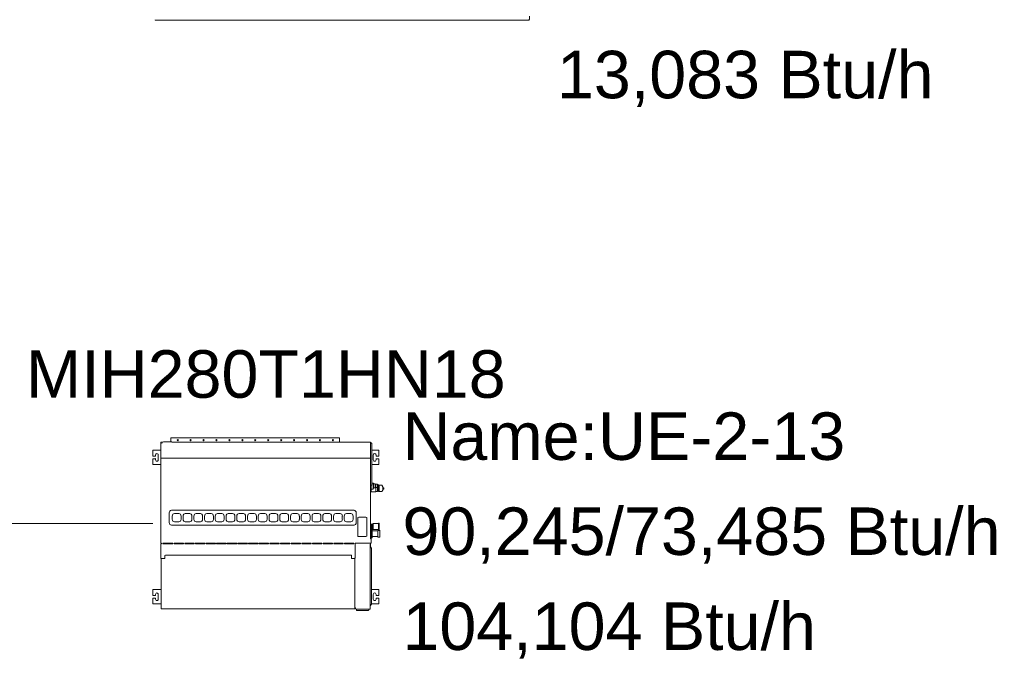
# Model space of a CAD drawing. Header units: metres. Extents: x -16.6 to 21.6, y -13.6 to 21.
# Tile 17 of 29: x 3.2 to 5.2, y 11.6 to 13. Entities that reach past the tile are written whole.
import ezdxf

# ---------------------------------------------------------------- set-up
doc = ezdxf.new("R2010")
doc.units = ezdxf.units.M
doc.layers.add('UC-3_dwg', color=7, linetype='Continuous', lineweight=18, true_color=0x767676)
doc.styles.add('Arial', font='arial.ttf', dxfattribs={"height": 0.1})

# ---------------------------------------------------------------- blocks, each defined once
blk = doc.blocks.new('UC-3_dwg-1115257-DIAGRAMA FRIGORÍFICO UC-3')
at = {"lineweight": 18}
for p, q in [((12.4347, -6.921), (11.7621, -6.921)), ((12.4859, -6.9209), (12.491, -6.9208)), ((11.7376, -7.8009), (11.7376, -7.808)), ((12.0919, -7.8), (11.7384, -7.8)), ((12.0927, -7.8091), (12.0927, -7.8009)), ((12.1578, -7.8105), (12.159, -7.8105)), ((11.7054, -7.8376), (11.7054, -7.836)), ((11.7054, -7.8458), (11.7054, -7.8441)), ((11.7113, -7.836), (11.7113, -7.8458)), ((12.1637, -7.8458), (12.1637, -7.836)), ((12.1696, -7.836), (12.1696, -7.8376)), ((12.1696, -7.8441), (12.1696, -7.8458)), ((12.159, -7.8999), (12.1576, -7.8999)), ((12.1576, -7.9014), (12.159, -7.9014)), ((12.1576, -7.9014), (12.159, -7.9014)), ((12.1595, -7.9009), (12.1595, -7.8999)), ((12.1688, -7.8977), (12.1677, -7.8977)), ((12.1677, -7.904), (12.1688, -7.904)), ((12.1723, -7.9108), (12.1736, -7.9108)), ((12.1729, -7.8978), (12.1729, -7.9038)), ((12.1748, -7.9013), (12.174, -7.9013)), ((12.1757, -7.9131), (12.1757, -7.8996)), ((12.1846, -7.905), (12.1846, -7.9077)), ((11.7389, -7.9524), (12.1232, -7.9524)), ((11.7343, -7.9784), (11.7343, -7.9574)), ((11.7409, -7.9644), (11.7409, -7.9714)), ((11.7548, -7.9592), (11.7455, -7.9592)), ((11.7594, -7.9714), (11.7594, -7.9644)), ((11.7635, -7.9644), (11.7635, -7.9714)), ((11.7774, -7.9592), (11.7682, -7.9592)), ((11.782, -7.9714), (11.782, -7.9644)), ((11.7861, -7.9644), (11.7861, -7.9714)), ((11.8, -7.9592), (11.7908, -7.9592)), ((11.8046, -7.9714), (11.8046, -7.9644)), ((11.8087, -7.9644), (11.8087, -7.9714)), ((11.8226, -7.9592), (11.8134, -7.9592)), ((11.8272, -7.9714), (11.8272, -7.9644)), ((11.8313, -7.9644), (11.8313, -7.9714)), ((11.8452, -7.9592), (11.836, -7.9592)), ((11.8498, -7.9714), (11.8498, -7.9644)), ((11.8539, -7.9644), (11.8539, -7.9714)), ((11.8678, -7.9592), (11.8586, -7.9592)), ((11.8725, -7.9714), (11.8725, -7.9644)), ((11.8765, -7.9644), (11.8765, -7.9714)), ((11.8904, -7.9592), (11.8812, -7.9592)), ((11.8951, -7.9714), (11.8951, -7.9644)), ((11.8991, -7.9644), (11.8991, -7.9714)), ((11.913, -7.9592), (11.9038, -7.9592)), ((11.9177, -7.9714), (11.9177, -7.9644)), ((11.9217, -7.9644), (11.9217, -7.9714)), ((11.9356, -7.9592), (11.9264, -7.9592)), ((11.9403, -7.9714), (11.9403, -7.9644)), ((11.9444, -7.9644), (11.9444, -7.9714)), ((11.9582, -7.9592), (11.949, -7.9592)), ((11.9629, -7.9714), (11.9629, -7.9644)), ((11.967, -7.9644), (11.967, -7.9714)), ((11.9808, -7.9592), (11.9716, -7.9592)), ((11.9855, -7.9714), (11.9855, -7.9644)), ((11.9896, -7.9644), (11.9896, -7.9714)), ((12.0034, -7.9592), (11.9942, -7.9592)), ((12.0081, -7.9714), (12.0081, -7.9644)), ((12.0122, -7.9644), (12.0122, -7.9714)), ((12.026, -7.9592), (12.0168, -7.9592)), ((12.0307, -7.9714), (12.0307, -7.9644)), ((12.0348, -7.9644), (12.0348, -7.9714)), ((12.0487, -7.9592), (12.0394, -7.9592)), ((12.0533, -7.9714), (12.0533, -7.9644)), ((12.0574, -7.9644), (12.0574, -7.9714)), ((12.0713, -7.9592), (12.062, -7.9592)), ((12.0759, -7.9714), (12.0759, -7.9644)), ((12.08, -7.9644), (12.08, -7.9714)), ((12.0939, -7.9592), (12.0847, -7.9592)), ((12.0985, -7.9714), (12.0985, -7.9644)), ((12.1026, -7.9644), (12.1026, -7.9714)), ((12.1165, -7.9592), (12.1073, -7.9592)), ((12.1211, -7.9714), (12.1211, -7.9644)), ((12.1277, -7.9574), (12.1277, -7.9784)), ((12.1309, -7.9691), (12.1309, -8.0051)), ((12.1483, -7.9668), (12.1329, -7.9668)), ((12.1503, -8.0051), (12.1503, -7.9691)), ((9.8, -7.98), (11.7, -7.98)), ((12.1232, -7.9834), (11.7389, -7.9834)), ((11.7455, -7.9766), (11.7548, -7.9766)), ((11.7682, -7.9766), (11.7774, -7.9766)), ((11.7908, -7.9766), (11.8, -7.9766)), ((11.8134, -7.9766), (11.8226, -7.9766)), ((11.836, -7.9766), (11.8452, -7.9766)), ((11.8586, -7.9766), (11.8678, -7.9766)), ((11.8812, -7.9766), (11.8904, -7.9766)), ((11.9038, -7.9766), (11.913, -7.9766)), ((11.9264, -7.9766), (11.9356, -7.9766)), ((11.949, -7.9766), (11.9582, -7.9766)), ((11.9716, -7.9766), (11.9808, -7.9766)), ((11.9942, -7.9766), (12.0034, -7.9766)), ((12.0168, -7.9766), (12.026, -7.9766)), ((12.0394, -7.9766), (12.0487, -7.9766)), ((12.062, -7.9766), (12.0713, -7.9766)), ((12.0847, -7.9766), (12.0939, -7.9766)), ((12.1073, -7.9766), (12.1165, -7.9766)), ((12.1586, -7.9885), (12.1576, -7.9885)), ((12.1595, -7.9894), (12.1595, -8.0205)), ((12.1597, -7.9818), (12.1597, -7.9909)), ((12.1615, -7.9821), (12.1605, -7.9821)), ((12.1605, -7.9905), (12.1615, -7.9905)), ((12.1622, -7.9907), (12.1622, -7.9818)), ((12.163, -7.9805), (12.1626, -7.9814)), ((12.1626, -7.9912), (12.163, -7.9921)), ((12.1634, -7.9926), (12.1634, -7.98)), ((12.176, -7.9928), (12.176, -7.9798)), ((12.1772, -7.9946), (12.1772, -8.0085)), ((12.1329, -8.0074), (12.1483, -8.0074)), ((11.7414, -8.0214), (11.7213, -8.0214)), ((11.7213, -8.0228), (11.7414, -8.0228)), ((11.7638, -8.0214), (11.7451, -8.0214)), ((11.7451, -8.0228), (11.7638, -8.0228)), ((11.7862, -8.0214), (11.7675, -8.0214)), ((11.7675, -8.0228), (11.7862, -8.0228)), ((11.8086, -8.0214), (11.7899, -8.0214)), ((11.7899, -8.0228), (11.8086, -8.0228)), ((11.831, -8.0214), (11.8123, -8.0214)), ((11.8123, -8.0228), (11.831, -8.0228)), ((11.8534, -8.0214), (11.8347, -8.0214)), ((11.8347, -8.0228), (11.8534, -8.0228)), ((11.8757, -8.0214), (11.8571, -8.0214)), ((11.8571, -8.0228), (11.8757, -8.0228)), ((11.8981, -8.0214), (11.8795, -8.0214)), ((11.8795, -8.0228), (11.8981, -8.0228)), ((11.9205, -8.0214), (11.9019, -8.0214)), ((11.9019, -8.0228), (11.9205, -8.0228)), ((11.9429, -8.0214), (11.9243, -8.0214)), ((11.9243, -8.0228), (11.9429, -8.0228)), ((11.9653, -8.0214), (11.9467, -8.0214)), ((11.9467, -8.0228), (11.9653, -8.0228)), ((11.9877, -8.0214), (11.9691, -8.0214)), ((11.9691, -8.0228), (11.9877, -8.0228)), ((12.0101, -8.0214), (11.9915, -8.0214)), ((11.9915, -8.0228), (12.0101, -8.0228)), ((12.0325, -8.0214), (12.0139, -8.0214)), ((12.0139, -8.0228), (12.0325, -8.0228)), ((12.0549, -8.0214), (12.0363, -8.0214)), ((12.0363, -8.0228), (12.0549, -8.0228)), ((12.0773, -8.0214), (12.0587, -8.0214)), ((12.0587, -8.0228), (12.0773, -8.0228)), ((12.0997, -8.0214), (12.0811, -8.0214)), ((12.0811, -8.0228), (12.0997, -8.0228)), ((12.1221, -8.0214), (12.1035, -8.0214)), ((12.1035, -8.0228), (12.1221, -8.0228)), ((12.1253, -8.0526), (12.1253, -8.0223)), ((12.1586, -8.0214), (12.1261, -8.0214)), ((11.7177, -8.1592), (11.7177, -8.0535)), ((11.7265, -8.0466), (12.1164, -8.0466)), ((11.7054, -8.1311), (11.7054, -8.1295)), ((11.7054, -8.1392), (11.7054, -8.1376)), ((11.7113, -8.1295), (11.7113, -8.1392)), ((12.1637, -8.1392), (12.1637, -8.1295)), ((12.1696, -8.1295), (12.1696, -8.1311)), ((12.1696, -8.1376), (12.1696, -8.1392)), ((12.1284, -8.1626), (12.1271, -8.1599)), ((12.154, -8.1626), (12.1553, -8.1602)), ((12.1594, -8.1506), (12.1575, -8.1528)), ((12.1535, -8.1629), (12.1289, -8.1629))]:
    blk.add_line(p, q, dxfattribs=at)
at = {"lineweight": 18, "flags": 128}
for points in [[(11.7223, -7.808), (11.7399, -7.808), (11.7399, -7.8091), (12.1578, -7.8091), (12.1578, -7.8425), (11.7167, -7.8425)], [(11.7167, -7.8257), (11.7, -7.8257), (11.7, -7.8381), (11.705, -7.8381)], [(11.7175, -8.0214), (11.7167, -8.0215), (11.7167, -7.8091), (11.7199, -7.8091)], [(12.1603, -7.8986), (12.1603, -7.8985), (12.1606, -7.8985), (12.1606, -7.8119), (12.1605, -7.8119), (12.1603, -7.8119)], [(12.17, -7.8381), (12.175, -7.8381), (12.175, -7.8257), (12.1606, -7.8257)], [(11.705, -7.8437), (11.7, -7.8437), (11.7, -7.856), (11.7167, -7.856)], [(12.1576, -7.8425), (12.1576, -8.0123), (12.1595, -8.0123)], [(12.1606, -7.856), (12.175, -7.856), (12.175, -7.8437), (12.17, -7.8437)], [(12.1576, -7.9078), (12.1634, -7.9078), (12.1634, -7.895), (12.1606, -7.895)], [(12.1576, -7.9138), (12.1595, -7.9138), (12.1595, -7.9018)], [(12.1595, -7.9138), (12.1687, -7.9138), (12.1687, -7.904)], [(12.1634, -7.9064), (12.1638, -7.9064), (12.1638, -7.8952), (12.1634, -7.8952)], [(12.1687, -7.9115), (12.1693, -7.9127), (12.1715, -7.9127), (12.1723, -7.9119), (12.1723, -7.9045)], [(12.1727, -7.9038), (12.1729, -7.9038), (12.174, -7.9027), (12.174, -7.899), (12.1729, -7.8978), (12.1727, -7.8978)], [(12.1736, -7.9031), (12.1736, -7.9114), (12.1746, -7.9114)], [(12.1748, -7.911), (12.1746, -7.9113), (12.1746, -7.9116), (12.1748, -7.9118)], [(12.184, -7.9084), (12.1846, -7.9077), (12.186, -7.9077), (12.186, -7.905), (12.1846, -7.905), (12.184, -7.9043)], [(12.1576, -7.9874), (12.1581, -7.9874), (12.1581, -7.9617), (12.1576, -7.9617)], [(12.1595, -8.0104), (12.1615, -8.0104), (12.1615, -7.9927), (12.1595, -7.9927)], [(12.1641, -7.9928), (12.1747, -7.9928), (12.1747, -7.9798), (12.1641, -7.9798)], [(12.1771, -7.9945), (12.173, -7.9945), (12.173, -8.0087), (12.1771, -8.0087)], [(12.173, -7.996), (12.1728, -7.9958), (12.1615, -7.9958)], [(12.1615, -8.0074), (12.1728, -8.0073), (12.173, -8.0071)], [(11.7248, -8.0484), (11.7248, -8.0535), (11.7167, -8.0535), (11.7167, -8.0228), (11.7175, -8.0228)], [(12.1281, -8.1602), (12.1572, -8.1602), (12.1572, -8.0235), (12.1575, -8.0235)], [(12.1575, -8.0214), (12.1575, -8.0292), (12.1594, -8.0314)], [(12.1597, -8.0322), (12.1597, -8.0327), (12.1597, -8.0337), (12.1597, -8.1497)], [(11.7182, -8.16), (12.1251, -8.16), (12.1251, -8.0546)], [(12.1244, -8.0535), (12.118, -8.0535), (12.118, -8.0484)], [(11.7177, -8.1192), (11.7, -8.1192), (11.7, -8.1315), (11.705, -8.1315)], [(12.17, -8.1315), (12.175, -8.1315), (12.175, -8.1192), (12.1597, -8.1192)], [(11.705, -8.1371), (11.7, -8.1371), (11.7, -8.1495), (11.7177, -8.1495)], [(12.1597, -8.1495), (12.175, -8.1495), (12.175, -8.1371), (12.17, -8.1371)]]:
    blk.add_lwpolyline(points, dxfattribs=at)
for points in [[(12.1677, -7.9048), (12.1674, -7.9053), (12.1643, -7.9053), (12.1639, -7.9048), (12.1639, -7.8969), (12.1643, -7.8963), (12.1674, -7.8963), (12.1677, -7.8969)], [(12.1688, -7.9045), (12.1727, -7.9045), (12.1727, -7.8972), (12.1688, -7.8972)], [(12.184, -7.9101), (12.184, -7.9026), (12.1813, -7.8996), (12.1748, -7.8996), (12.1748, -7.9131), (12.1813, -7.9131)]]:
    blk.add_lwpolyline(points, close=True, dxfattribs=at)
at = {"lineweight": 18}
for centre, major_axis, ratio, start_param, end_param in [((11.7057, -6.9198), (0, 0.00106), 0.790436, 1.651481, 3.136025), ((12.491, -6.9198), (0, 0.00106), 0.790436, 3.14716, 4.631774), ((11.7223, -7.8117), (0, 0.00373), 0.89876, 0, 1.570796), ((11.7384, -7.8009), (0, 0.000932), 0.89876, 0, 1.570796), ((12.0919, -7.8009), (0, 0.000932), 0.89876, 4.712389, 6.283185), ((12.159, -7.8119), (0, 0.0014), 0.89876, 4.712389, 6.283185), ((11.705, -7.8376), (0, 0.000466), 0.89876, 3.141593, 4.712389), ((11.705, -7.8441), (0, 0.000466), 0.89876, 4.712389, 6.283185), ((11.7084, -7.836), (0, 0.00326), 0.89876, 4.712389, 7.853982), ((11.7084, -7.8458), (0, 0.00326), 0.89876, 1.570796, 4.712389), ((12.1666, -7.836), (0, 0.00326), 0.89876, 4.712389, 7.853982), ((12.1666, -7.8458), (0, 0.00326), 0.89876, 1.570796, 4.712389), ((12.17, -7.8376), (0, 0.000466), 0.89876, 1.570796, 3.141593), ((12.17, -7.8441), (0, 0.000466), 0.89876, 0, 1.570796), ((12.159, -7.8985), (0, 0.0014), 0.89876, 3.141593, 4.660743), ((12.159, -7.9009), (0, 0.000466), 0.89876, 3.141653, 4.71245), ((12.1591, -7.9018), (0, 0.000425), 0.89876, 4.796318, 6.367115), ((11.7389, -7.9574), (0, 0.00503), 0.89876, 0, 1.570796), ((12.1232, -7.9574), (0, 0.00503), 0.89876, 4.712389, 6.283185), ((11.7455, -7.9644), (0, 0.00519), 0.89876, 0, 1.570796), ((11.7455, -7.9714), (0, 0.00519), 0.89876, 1.570796, 3.141593), ((11.7548, -7.9644), (0, 0.00519), 0.89876, 4.712389, 6.283185), ((11.7548, -7.9714), (0, 0.00519), 0.89876, 3.141593, 4.712389), ((11.7682, -7.9644), (0, 0.00519), 0.89876, 0, 1.570796), ((11.7682, -7.9714), (0, 0.00519), 0.89876, 1.570796, 3.141593), ((11.7774, -7.9644), (0, 0.00519), 0.89876, 4.712389, 6.283185), ((11.7774, -7.9714), (0, 0.00519), 0.89876, 3.141593, 4.712389), ((11.7908, -7.9644), (0, 0.00519), 0.89876, 0, 1.570796), ((11.7908, -7.9714), (0, 0.00519), 0.89876, 1.570796, 3.141593), ((11.8, -7.9644), (0, 0.00519), 0.89876, 4.712389, 6.283185), ((11.8, -7.9714), (0, 0.00519), 0.89876, 3.141593, 4.712389), ((11.8134, -7.9644), (0, 0.00519), 0.89876, 0, 1.570796), ((11.8134, -7.9714), (0, 0.00519), 0.89876, 1.570796, 3.141593), ((11.8226, -7.9644), (0, 0.00519), 0.89876, 4.712389, 6.283185), ((11.8226, -7.9714), (0, 0.00519), 0.89876, 3.141593, 4.712389), ((11.836, -7.9644), (0, 0.00519), 0.89876, 0, 1.570796), ((11.836, -7.9714), (0, 0.00519), 0.89876, 1.570796, 3.141593), ((11.8452, -7.9644), (0, 0.00519), 0.89876, 4.712389, 6.283185), ((11.8452, -7.9714), (0, 0.00519), 0.89876, 3.141593, 4.712389), ((11.8586, -7.9644), (0, 0.00519), 0.89876, 0, 1.570796), ((11.8586, -7.9714), (0, 0.00519), 0.89876, 1.570796, 3.141593), ((11.8678, -7.9644), (0, 0.00519), 0.89876, 4.712389, 6.283185), ((11.8678, -7.9714), (0, 0.00519), 0.89876, 3.141593, 4.712389), ((11.8812, -7.9644), (0, 0.00519), 0.89876, 0, 1.570796), ((11.8812, -7.9714), (0, 0.00519), 0.89876, 1.570796, 3.141593), ((11.8904, -7.9644), (0, 0.00519), 0.89876, 4.712389, 6.283185), ((11.8904, -7.9714), (0, 0.00519), 0.89876, 3.141593, 4.712389), ((11.9038, -7.9644), (0, 0.00519), 0.89876, 0, 1.570796), ((11.9038, -7.9714), (0, 0.00519), 0.89876, 1.570796, 3.141593), ((11.913, -7.9644), (0, 0.00519), 0.89876, 4.712389, 6.283185), ((11.913, -7.9714), (0, 0.00519), 0.89876, 3.141593, 4.712389), ((11.9264, -7.9644), (0, 0.00519), 0.89876, 0, 1.570796), ((11.9264, -7.9714), (0, 0.00519), 0.89876, 1.570796, 3.141593), ((11.9356, -7.9644), (0, 0.00519), 0.89876, 4.712389, 6.283185), ((11.9356, -7.9714), (0, 0.00519), 0.89876, 3.141593, 4.712389), ((11.949, -7.9644), (0, 0.00519), 0.89876, 0, 1.570796), ((11.949, -7.9714), (0, 0.00519), 0.89876, 1.570796, 3.141593), ((11.9582, -7.9644), (0, 0.00519), 0.89876, 4.712389, 6.283185), ((11.9582, -7.9714), (0, 0.00519), 0.89876, 3.141593, 4.712389), ((11.9716, -7.9644), (0, 0.00519), 0.89876, 0, 1.570796), ((11.9716, -7.9714), (0, 0.00519), 0.89876, 1.570796, 3.141593), ((11.9808, -7.9644), (0, 0.00519), 0.89876, 4.712389, 6.283185), ((11.9808, -7.9714), (0, 0.00519), 0.89876, 3.141593, 4.712389), ((11.9942, -7.9644), (0, 0.00519), 0.89876, 0, 1.570796), ((11.9942, -7.9714), (0, 0.00519), 0.89876, 1.570796, 3.141593), ((12.0034, -7.9644), (0, 0.00519), 0.89876, 4.712389, 6.283185), ((12.0034, -7.9714), (0, 0.00519), 0.89876, 3.141593, 4.712389), ((12.0168, -7.9644), (0, 0.00519), 0.89876, 0, 1.570796), ((12.0168, -7.9714), (0, 0.00519), 0.89876, 1.570796, 3.141593), ((12.026, -7.9644), (0, 0.00519), 0.89876, 4.712389, 6.283185), ((12.026, -7.9714), (0, 0.00519), 0.89876, 3.141593, 4.712389), ((12.0394, -7.9644), (0, 0.00519), 0.89876, 0, 1.570796), ((12.0394, -7.9714), (0, 0.00519), 0.89876, 1.570796, 3.141593), ((12.0487, -7.9644), (0, 0.00519), 0.89876, 4.712389, 6.283185), ((12.0487, -7.9714), (0, 0.00519), 0.89876, 3.141593, 4.712389), ((12.062, -7.9644), (0, 0.00519), 0.89876, 0, 1.570796), ((12.062, -7.9714), (0, 0.00519), 0.89876, 1.570796, 3.141593), ((12.0713, -7.9644), (0, 0.00519), 0.89876, 4.712389, 6.283185), ((12.0713, -7.9714), (0, 0.00519), 0.89876, 3.141593, 4.712389), ((12.0847, -7.9644), (0, 0.00519), 0.89876, 0, 1.570796), ((12.0847, -7.9714), (0, 0.00519), 0.89876, 1.570796, 3.141593), ((12.0939, -7.9644), (0, 0.00519), 0.89876, 4.712389, 6.283185), ((12.0939, -7.9714), (0, 0.00519), 0.89876, 3.141593, 4.712389), ((12.1073, -7.9644), (0, 0.00519), 0.89876, 0, 1.570796), ((12.1073, -7.9714), (0, 0.00519), 0.89876, 1.570796, 3.141593), ((12.1165, -7.9644), (0, 0.00519), 0.89876, 4.712389, 6.283185), ((12.1165, -7.9714), (0, 0.00519), 0.89876, 3.141593, 4.712389), ((12.1329, -7.9691), (0, 0.00229), 0.89876, 0, 1.570796), ((12.1483, -7.9691), (0, 0.00229), 0.89876, 4.712389, 6.283185), ((11.7389, -7.9784), (0, 0.00503), 0.89876, 1.570796, 3.141593), ((12.1232, -7.9784), (0, 0.00503), 0.89876, 3.141593, 4.712389), ((12.161, -7.9786), (0, 0.00355), 0.89876, 2.013149, 2.993642), ((12.1586, -7.9894), (0, 0.000932), 0.89876, 4.712389, 6.283185), ((12.1605, -7.9919), (0, 0.0014), 0.89876, 0, 1.027514), ((12.1615, -7.9807), (0, 0.0014), 0.89876, 3.141593, 4.18879), ((12.1615, -7.9919), (0, 0.0014), 0.89876, 5.235988, 6.283185), ((12.1641, -7.9812), (0, 0.0014), 0.89876, 0, 1.047198), ((12.1641, -7.9914), (0, 0.0014), 0.89876, 2.094395, 3.141593), ((12.1753, -7.9798), (0, 0.000699), 0.89876, 4.712389, 7.853982), ((12.1753, -7.9928), (0, 0.000699), 0.89876, 1.570796, 4.712389), ((12.1771, -7.9946), (0, 0.00014), 0.89876, 4.712389, 6.283185), ((12.1329, -8.0051), (0, 0.00229), 0.89876, 1.570796, 3.141593), ((12.1483, -8.0051), (0, 0.00229), 0.89876, 3.141593, 4.712389), ((12.1771, -8.0085), (0, 0.00014), 0.89876, 3.141593, 4.712389), ((11.7175, -8.0221), (0, 0.000699), 0.89876, 3.141593, 6.283185), ((11.7213, -8.0221), (0, 0.000699), 0.89876, 0, 3.141593), ((11.7414, -8.0221), (0, 0.000699), 0.89876, 3.141593, 6.283185), ((11.7451, -8.0221), (0, 0.000699), 0.89876, 0, 3.141593), ((11.7638, -8.0221), (0, 0.000699), 0.89876, 3.141593, 6.283185), ((11.7675, -8.0221), (0, 0.000699), 0.89876, 0, 3.141593), ((11.7862, -8.0221), (0, 0.000699), 0.89876, 3.141593, 6.283185), ((11.7899, -8.0221), (0, 0.000699), 0.89876, 0, 3.141593), ((11.8086, -8.0221), (0, 0.000699), 0.89876, 3.141593, 6.283185), ((11.8123, -8.0221), (0, 0.000699), 0.89876, 0, 3.141593), ((11.831, -8.0221), (0, 0.000699), 0.89876, 3.141593, 6.283185), ((11.8347, -8.0221), (0, 0.000699), 0.89876, 0, 3.141593), ((11.8534, -8.0221), (0, 0.000699), 0.89876, 3.141593, 6.283185), ((11.8571, -8.0221), (0, 0.000699), 0.89876, 0, 3.141593), ((11.8757, -8.0221), (0, 0.000699), 0.89876, 3.141593, 6.283185), ((11.8795, -8.0221), (0, 0.000699), 0.89876, 0, 3.141593), ((11.8981, -8.0221), (0, 0.000699), 0.89876, 3.141593, 6.283185), ((11.9019, -8.0221), (0, 0.000699), 0.89876, 0, 3.141593), ((11.9205, -8.0221), (0, 0.000699), 0.89876, 3.141593, 6.283185), ((11.9243, -8.0221), (0, 0.000699), 0.89876, 0, 3.141593), ((11.9429, -8.0221), (0, 0.000699), 0.89876, 3.141593, 6.283185), ((11.9467, -8.0221), (0, 0.000699), 0.89876, 0, 3.141593), ((11.9653, -8.0221), (0, 0.000699), 0.89876, 3.141593, 6.283185), ((11.9691, -8.0221), (0, 0.000699), 0.89876, 0, 3.141593), ((11.9877, -8.0221), (0, 0.000699), 0.89876, 3.141593, 6.283185), ((11.9915, -8.0221), (0, 0.000699), 0.89876, 0, 3.141593), ((12.0101, -8.0221), (0, 0.000699), 0.89876, 3.141593, 6.283185), ((12.0139, -8.0221), (0, 0.000699), 0.89876, 0, 3.141593), ((12.0325, -8.0221), (0, 0.000699), 0.89876, 3.141593, 6.283185), ((12.0363, -8.0221), (0, 0.000699), 0.89876, 0, 3.141593), ((12.0549, -8.0221), (0, 0.000699), 0.89876, 3.141593, 6.283185), ((12.0587, -8.0221), (0, 0.000699), 0.89876, 0, 3.141593), ((12.0773, -8.0221), (0, 0.000699), 0.89876, 3.141593, 6.283185), ((12.0811, -8.0221), (0, 0.000699), 0.89876, 0, 3.141593), ((12.0997, -8.0221), (0, 0.000699), 0.89876, 3.141593, 6.283185), ((12.1035, -8.0221), (0, 0.000699), 0.89876, 0, 3.141593), ((12.1221, -8.0221), (0, 0.000699), 0.89876, 3.141593, 6.283185), ((12.1261, -8.0223), (0, 0.000932), 0.89876, 0, 1.570796), ((12.158, -8.0286), (0, 0.000932), 0.89876, 1.570796, 2.356194), ((12.1586, -8.0205), (0, 0.000932), 0.89876, 3.141593, 4.712389), ((12.1586, -8.0322), (0, 0.00121), 0.89876, 4.712389, 5.497787), ((11.7265, -8.0484), (0, 0.00182), 0.89876, 0, 1.570796), ((12.1164, -8.0484), (0, 0.00182), 0.89876, 4.712404, 6.283201), ((12.1242, -8.0546), (0, 0.000932), 0.89876, 4.712389, 6.283185), ((12.1244, -8.0526), (0, 0.000932), 0.89876, 3.141593, 4.712389), ((11.705, -8.1311), (0, 0.000466), 0.89876, 3.141593, 4.712389), ((11.705, -8.1376), (0, 0.000466), 0.89876, 4.712389, 6.283185), ((11.7084, -8.1295), (0, 0.00326), 0.89876, 4.712389, 7.853982), ((11.7084, -8.1392), (0, 0.00326), 0.89876, 1.570796, 4.712389), ((12.1666, -8.1295), (0, 0.00326), 0.89876, 4.712389, 7.853982), ((12.1666, -8.1392), (0, 0.00326), 0.89876, 1.570796, 4.712389), ((12.17, -8.1311), (0, 0.000466), 0.89876, 1.570796, 3.141593), ((12.17, -8.1376), (0, 0.000466), 0.89876, 0, 1.570796), ((11.7185, -8.1592), (0, 0.000838), 0.89876, 1.570796, 2.801736), ((12.1281, -8.1576), (0, 0.00261), 0.89876, 1.570796, 3.141593), ((12.158, -8.1534), (0, 0.000932), 0.89876, 0.785398, 1.570796), ((12.1586, -8.1497), (0, 0.00121), 0.89876, 3.926991, 4.712389), ((12.1289, -8.1623), (0, 0.000606), 0.89876, 2.094395, 3.141593), ((12.1535, -8.1623), (0, 0.000606), 0.89876, 3.141593, 4.18879)]:
    blk.add_ellipse(centre, major_axis=major_axis, ratio=ratio, start_param=start_param, end_param=end_param, dxfattribs=at)
for centre in [(11.7522, -7.8047), (11.7794, -7.8047), (11.8066, -7.8047), (11.8338, -7.8047), (11.861, -7.8047), (11.8882, -7.8047), (11.9154, -7.8047), (11.9426, -7.8047), (11.9699, -7.8047), (11.9971, -7.8047), (12.0243, -7.8047), (12.0515, -7.8047), (12.0787, -7.8047)]:
    blk.add_ellipse(centre, major_axis=(0, 0.00116), ratio=0.89876, dxfattribs=at)
for points, degree in [([(12.4919, -6.9199), (12.4921, -6.916), (12.4923, -6.9124)], 2), ([(11.7621, -6.921), (11.7433, -6.921), (11.7245, -6.921), (11.7057, -6.9208)], 3)]:
    blk.add_open_spline(points, degree=degree, dxfattribs=at)
blk.add_open_spline([(12.4859, -6.9209), (12.4808, -6.9209), (12.4757, -6.9209), (12.4646, -6.921), (12.4586, -6.921), (12.4466, -6.921), (12.4407, -6.921), (12.4347, -6.921)], degree=3, knots=[0, 0, 0, 0, 0.298911, 0.298911, 0.649467, 0.649467, 1, 1, 1, 1], dxfattribs=at)
at = {"lineweight": 18, "char_height": 0.1, "line_spacing_factor": 0.941778, "style": 'Arial'}
for s, insert, width, attachment_point in [('13,083 Btu/h', (12.55, -6.9853), 0.948833, 1), ('MIH280T1HN18', (11.9375, -7.6155), 1.204712, 2), ('Name:UE-2-13', (12.225, -7.7463), 1.111666, 1), ('90,245/73,485 Btu/h', (12.225, -7.9463), 1.507115, 1), ('104,104 Btu/h', (12.225, -8.1463), 1.04188, 1)]:
    blk.add_mtext(s, dxfattribs=dict(at, insert=insert, width=width, attachment_point=attachment_point))

msp = doc.modelspace()

# ---------------------------------------------------------------- block references
at = {"layer": 'UC-3_dwg', "color": 7}
msp.add_blockref('UC-3_dwg-1115257-DIAGRAMA FRIGORÍFICO UC-3', (-8.2514, 19.8877), dxfattribs=at)

doc.saveas('drawing.dxf')
